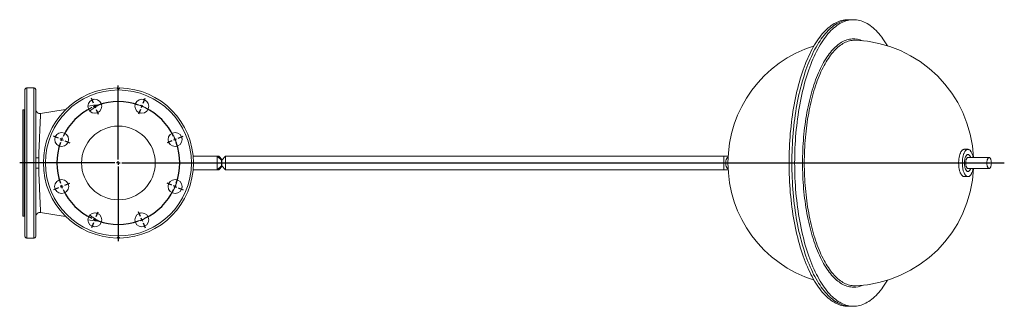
# Model space of a CAD drawing. Header units: millimetres. Extents: x -1139 to 1175, y -419 to 1055.
# Tile 3 of 4: x -1139 to 304, y 635 to 1055. Entities that reach past the tile are written whole.
import ezdxf

# ---------------------------------------------------------------- set-up
doc = ezdxf.new("R2010")
doc.units = ezdxf.units.MM
doc.layers.add('FORMAT', color=7, linetype='Continuous')

# ---------------------------------------------------------------- blocks, each defined once
blk = doc.blocks.new('SW_CENTERMARKSYMBOL_0')
at = {"layer": 'FORMAT', "color": 0}
for p, q in [((34.4, -78.1), (34.4, 30.6)), ((-1.9, 4.6), (-4.9, 11.8)), ((0, 0), (-1, 2.3)), ((0, 0), (1, -2.3)), ((68.9, 0), (67.9, -2.3)), ((68.9, 0), (69.8, 2.3)), ((70.8, 4.6), (73.8, 11.8)), ((1.9, -4.6), (4.9, -11.8)), ((67, -4.6), (64, -11.8)), ((-53.3, -46.8), (-60.5, -43.8)), ((-48.7, -48.7), (-51, -47.8)), ((-48.7, -48.7), (-46.4, -49.7)), ((-44.1, -50.6), (-36.9, -53.6)), ((113, -50.6), (105.8, -53.6)), ((117.6, -48.7), (115.3, -49.7)), ((117.6, -48.7), (119.9, -47.8)), ((122.2, -46.8), (129.4, -43.8)), ((29.4, -83.1), (-110.2, -83.1)), ((34.4, -83.1), (31.9, -83.1)), ((34.4, -83.1), (34.4, -80.6)), ((34.4, -83.1), (34.4, -85.6)), ((34.4, -83.1), (36.9, -83.1)), ((39.4, -83.1), (1333.2, -83.1)), ((34.4, -88.1), (34.4, -197.6)), ((-44.1, -115.7), (-36.9, -112.7)), ((113, -115.7), (105.8, -112.7)), ((-53.3, -119.5), (-60.5, -122.5)), ((-48.7, -117.6), (-51, -118.5)), ((-48.7, -117.6), (-46.4, -116.6)), ((117.6, -117.6), (115.3, -116.6)), ((117.6, -117.6), (119.9, -118.5)), ((122.2, -119.5), (129.4, -122.5)), ((1.9, -161.7), (4.9, -154.5)), ((67, -161.7), (64, -154.5)), ((-1.9, -170.9), (-4.9, -178.1)), ((0, -166.3), (-1, -168.6)), ((0, -166.3), (1, -164)), ((68.9, -166.3), (67.9, -164)), ((68.9, -166.3), (69.8, -168.6)), ((70.8, -170.9), (73.8, -178.1))]:
    blk.add_line(p, q, dxfattribs=at)
for start, end in [(112.5, 114.0915), (110.9085, 112.5), (70.6831, 109.3169), (67.5, 69.0915), (65.9085, 67.5), (115.6831, 154.3169), (25.6831, 64.3169), (160.6831, 199.3169), (157.5, 159.0915), (155.9085, 157.5), (22.5, 24.0915), (20.9085, 22.5), (340.6831, 19.3169), (200.9085, 202.5), (337.5, 339.0915), (202.5, 204.0915), (205.6831, 244.3169), (295.6831, 334.3169), (335.9085, 337.5), (245.9085, 247.5), (247.5, 249.0915), (250.6831, 289.3169), (290.9085, 292.5), (292.5, 294.0915)]:
    blk.add_arc((34.4, -83.1), 90, start, end, dxfattribs=at)

msp = doc.modelspace()

# ---------------------------------------------------------------- linework, layer by layer
at = {"color": 7, "linetype": 'Continuous', "lineweight": 15}
for p, q in [((78.8, 1054.8), (74.7, 1054.8)), ((82.9, 1054.8), (78.8, 1054.8)), ((-1118.8, 954.7), (-1128.8, 954.7)), ((-1131.8, 737.8), (-1131.8, 951.8)), ((-1115.8, 737.8), (-1115.8, 951.8)), ((-1021.5, 930.7), (-1039.5, 928)), ((-1019.6, 931.3), (-1021.5, 930.7)), ((-1134.8, 922.3), (-1134.8, 767.3)), ((-1132.3, 922.8), (-1134.3, 922.8)), ((-885.3, 854.8), (-849.8, 854.8)), ((-849.8, 854.8), (-849.8, 834.8)), ((-849.8, 854.8), (-843.5, 848.8)), ((-849.8, 854.8), (-847.7, 854.8)), ((-842.6, 849.5), (-847.7, 854.8)), ((-843.3, 848.8), (-837.7, 854.8)), ((-107.4, 854.8), (-837.7, 854.8)), ((-837.7, 834.8), (-837.7, 854.8)), ((-107.4, 834.8), (-107.4, 854.8)), ((-101, 854.8), (-107.4, 854.8)), ((-101.1, 852.8), (-101.3, 852.8)), ((250.6, 864.8), (245.1, 864.8)), ((281.6, 852.8), (250.6, 852.8)), ((-843.5, 840.8), (-849.8, 834.8)), ((-847.7, 834.8), (-842.6, 840)), ((-843.5, 840.8), (-843.5, 848.8)), ((-843.3, 848.8), (-843.5, 848.8)), ((-843.5, 840.8), (-843.3, 840.8)), ((-843.3, 848.8), (-843.3, 840.8)), ((-837.7, 834.8), (-843.3, 840.8)), ((-885.3, 834.8), (-849.8, 834.8)), ((-847.7, 834.8), (-849.8, 834.8)), ((-107.4, 834.8), (-837.7, 834.8)), ((-101, 834.8), (-107.4, 834.8)), ((-101.3, 836.8), (-101.1, 836.8)), ((245.1, 824.8), (250.6, 824.8)), ((250.6, 836.8), (281.6, 836.8)), ((-1134.3, 766.8), (-1132.3, 766.8)), ((-1039.5, 761.6), (-1021.5, 758.8)), ((-1021.5, 758.8), (-1019.6, 758.2)), ((-1118.8, 734.8), (-1128.8, 734.8)), ((84.6, 664.9), (85.8, 664.9)), ((74.7, 634.8), (78.8, 634.8)), ((78.8, 634.8), (82.9, 634.8))]:
    msp.add_line(p, q, dxfattribs=at)
at = {"color": 8, "linetype": 'Continuous', "lineweight": 0}
for p, q in [((-1128.8, 734.8), (-1128.8, 954.7)), ((-1118.8, 734.8), (-1118.8, 954.7)), ((-1134.3, 766.8), (-1134.3, 922.8)), ((-1132.3, 766.8), (-1132.3, 922.8)), ((-1111.6, 844.8), (-1115.8, 844.8)), ((-1104.8, 844.8), (-1111.6, 844.8))]:
    msp.add_line(p, q, dxfattribs=at)
at = {"color": 7, "linetype": 'Continuous', "lineweight": 15, "flags": 128}
for points in [[(74.7, 634.8), (72.4, 634.8), (70.1, 635), (67.9, 635.4), (65.6, 635.9), (63.4, 636.6), (61.2, 637.3), (58.9, 638.3), (56.7, 639.3), (54.5, 640.6), (52.3, 641.9), (50.1, 643.4), (48, 645), (45.8, 646.8), (43.7, 648.7), (41.6, 650.7), (39.5, 652.9), (37.5, 655.2), (35.5, 657.6), (33.5, 660.2), (31.5, 662.9), (29.6, 665.7), (27.6, 668.6), (25.8, 671.7), (23.9, 674.9), (22.1, 678.2), (20.3, 681.6), (18.6, 685.1), (16.9, 688.7), (15.2, 692.4), (13.6, 696.3), (12, 700.2), (10.5, 704.2), (9, 708.4), (7.6, 712.6), (6.2, 716.9), (4.8, 721.3), (3.5, 725.8), (2.3, 730.4), (1.1, 735), (-0.1, 739.8), (-1.2, 744.6), (-2.3, 749.4), (-3.3, 754.4), (-4.2, 759.3), (-5.1, 764.4), (-5.9, 769.5), (-6.7, 774.7), (-7.4, 779.9), (-8.1, 785.1), (-8.7, 790.4), (-9.3, 795.7), (-9.8, 801.1), (-10.2, 806.5), (-10.6, 811.9), (-10.9, 817.3), (-11.2, 822.8), (-11.4, 828.3), (-11.5, 833.8), (-11.6, 839.3), (-11.7, 844.8), (-11.6, 850.3), (-11.5, 855.8), (-11.4, 861.2), (-11.2, 866.7), (-10.9, 872.2), (-10.6, 877.6), (-10.2, 883), (-9.8, 888.4), (-9.3, 893.8), (-8.7, 899.1), (-8.1, 904.4), (-7.4, 909.7), (-6.7, 914.9), (-5.9, 920), (-5.1, 925.1), (-4.2, 930.2), (-3.3, 935.2), (-2.3, 940.1), (-1.2, 945), (-0.1, 949.8), (1.1, 954.5), (2.3, 959.1), (3.5, 963.7), (4.8, 968.2), (6.2, 972.6), (7.6, 976.9), (9, 981.1), (10.5, 985.3), (12, 989.3), (13.6, 993.3), (15.2, 997.1), (16.9, 1000.8), (18.6, 1004.4), (20.3, 1008), (22.1, 1011.4), (23.9, 1014.7), (25.8, 1017.8), (27.6, 1020.9), (29.6, 1023.8), (31.5, 1026.6), (33.5, 1029.3), (35.5, 1031.9), (37.5, 1034.3), (39.5, 1036.6), (41.6, 1038.8), (43.7, 1040.8), (45.8, 1042.7), (48, 1044.5), (50.1, 1046.1), (52.3, 1047.6), (54.5, 1049), (56.7, 1050.2), (58.9, 1051.2), (61.2, 1052.2), (63.4, 1053), (65.6, 1053.6), (67.9, 1054.1), (70.1, 1054.5), (72.4, 1054.7), (74.7, 1054.8)], [(82.9, 1054.8), (80.6, 1054.7), (78.3, 1054.5), (76.1, 1054.1), (73.8, 1053.6), (71.6, 1053), (69.4, 1052.2), (67.1, 1051.2), (64.9, 1050.2), (62.7, 1049), (60.5, 1047.6), (58.3, 1046.1), (56.2, 1044.5), (54, 1042.7), (51.9, 1040.8), (49.8, 1038.8), (47.8, 1036.6), (45.7, 1034.3), (43.7, 1031.9), (41.7, 1029.3), (39.7, 1026.6), (37.8, 1023.8), (35.8, 1020.9), (34, 1017.8), (32.1, 1014.7), (30.3, 1011.4), (28.5, 1008), (26.8, 1004.4), (25.1, 1000.8), (23.4, 997.1), (21.8, 993.3), (20.2, 989.3), (18.7, 985.3), (17.2, 981.1), (15.8, 976.9), (14.4, 972.6), (13, 968.2), (11.7, 963.7), (10.5, 959.1), (9.3, 954.5), (8.1, 949.8), (7, 945), (5.9, 940.1), (4.9, 935.2), (4, 930.2), (3.1, 925.1), (2.3, 920), (1.5, 914.9), (0.8, 909.7), (0.1, 904.4), (-0.5, 899.1), (-1.1, 893.8), (-1.6, 888.4), (-2, 883), (-2.4, 877.6), (-2.7, 872.2), (-3, 866.7), (-3.2, 861.2), (-3.3, 855.8), (-3.4, 850.3), (-3.5, 844.8), (-3.4, 839.3), (-3.3, 833.8), (-3.2, 828.3), (-3, 822.8), (-2.7, 817.3), (-2.4, 811.9), (-2, 806.5), (-1.6, 801.1), (-1.1, 795.7), (-0.5, 790.4), (0.1, 785.1), (0.8, 779.9), (1.5, 774.7), (2.3, 769.5), (3.1, 764.4), (4, 759.3), (4.9, 754.4), (5.9, 749.4), (7, 744.6), (8.1, 739.8), (9.3, 735), (10.5, 730.4), (11.7, 725.8), (13, 721.3), (14.4, 716.9), (15.8, 712.6), (17.2, 708.4), (18.7, 704.2), (20.2, 700.2), (21.8, 696.3), (23.4, 692.4), (25.1, 688.7), (26.8, 685.1), (28.5, 681.6), (30.3, 678.2), (32.1, 674.9), (34, 671.7), (35.8, 668.6), (37.8, 665.7), (39.7, 662.9), (41.7, 660.2), (43.7, 657.6), (45.7, 655.2), (47.8, 652.9), (49.8, 650.7), (51.9, 648.7), (54, 646.8), (56.2, 645), (58.3, 643.4), (60.5, 641.9), (62.7, 640.6), (64.9, 639.3), (67.1, 638.3), (69.4, 637.3), (71.6, 636.6), (73.8, 635.9), (76.1, 635.4), (78.3, 635), (80.6, 634.8), (82.9, 634.8), (85.1, 634.8), (87.4, 635), (89.6, 635.4), (91.9, 635.9), (94.1, 636.6), (96.4, 637.3), (98.6, 638.3), (100.8, 639.3), (103, 640.6), (105.2, 641.9), (107.4, 643.4), (109.5, 645), (111.7, 646.8), (113.8, 648.7), (115.9, 650.7), (118, 652.9), (120, 655.2), (122.1, 657.6), (124.1, 660.2), (126, 662.9), (128, 665.7), (129.9, 668.6), (131.8, 671.7), (132.5, 673)], [(132.5, 1016.5), (131.8, 1017.8), (129.9, 1020.9), (128, 1023.8), (126, 1026.6), (124.1, 1029.3), (122.1, 1031.9), (120, 1034.3), (118, 1036.6), (115.9, 1038.8), (113.8, 1040.8), (111.7, 1042.7), (109.5, 1044.5), (107.4, 1046.1), (105.2, 1047.6), (103, 1049), (100.8, 1050.2), (98.6, 1051.2), (96.4, 1052.2), (94.1, 1053), (91.9, 1053.6), (89.6, 1054.1), (87.4, 1054.5), (85.1, 1054.7), (82.9, 1054.8)], [(85.8, 1024.6), (84.6, 1024.6), (84.6, 1024.6)], [(-1072.2, 923), (-1088.1, 920.5), (-1108.9, 917.3)], [(-101.3, 852.8), (-101.6, 852.7), (-101.9, 852.6), (-102.2, 852.4), (-102.5, 852.2), (-102.8, 851.8), (-103.1, 851.4), (-103.4, 850.9), (-103.6, 850.4), (-103.8, 849.8), (-104, 849.2), (-104.2, 848.5), (-104.3, 847.8), (-104.4, 847.1), (-104.5, 846.3), (-104.5, 845.5), (-104.6, 844.8), (-104.5, 844), (-104.5, 843.2), (-104.4, 842.4), (-104.3, 841.7), (-104.2, 841), (-104, 840.3), (-103.8, 839.7), (-103.6, 839.1), (-103.4, 838.6), (-103.1, 838.1), (-102.8, 837.7), (-102.5, 837.4), (-102.2, 837.1), (-101.9, 836.9), (-101.6, 836.8), (-101.3, 836.8), (-101.3, 836.8)], [(245.1, 864.8), (244.6, 864.7), (244.1, 864.6), (243.6, 864.4), (243.1, 864.1), (242.6, 863.8), (242.1, 863.4), (241.7, 862.9), (241.2, 862.3), (240.8, 861.7), (240.3, 861), (239.9, 860.3), (239.5, 859.4), (239.2, 858.6), (238.8, 857.6), (238.5, 856.7), (238.2, 855.6), (238, 854.6), (237.7, 853.5), (237.5, 852.3), (237.3, 851.2), (237.2, 850), (237.1, 848.8), (237, 847.6), (236.9, 846.3), (236.9, 845.1), (236.9, 843.8), (237, 842.6), (237, 841.4), (237.1, 840.1), (237.3, 838.9), (237.4, 837.8), (237.6, 836.6), (237.8, 835.5), (238.1, 834.4), (238.4, 833.4), (238.7, 832.4), (239, 831.4), (239.4, 830.5), (239.7, 829.7), (240.1, 828.9), (240.5, 828.2), (241, 827.5), (241.4, 826.9), (241.9, 826.4), (242.4, 825.9), (242.9, 825.5), (243.4, 825.2), (243.9, 825), (244.4, 824.8), (244.9, 824.8), (245.1, 824.8)], [(250.6, 864.8), (250.1, 864.7), (249.6, 864.6), (249.1, 864.4), (248.6, 864.1), (248.1, 863.8), (247.6, 863.4), (247.1, 862.9), (246.7, 862.3), (246.2, 861.7), (245.8, 861), (245.4, 860.3), (245, 859.4), (244.7, 858.6), (244.3, 857.6), (244, 856.7), (243.7, 855.6), (243.4, 854.6), (243.2, 853.5), (243, 852.3), (242.8, 851.2), (242.7, 850), (242.5, 848.8), (242.5, 847.6), (242.4, 846.3), (242.4, 845.1), (242.4, 843.8), (242.4, 842.6), (242.5, 841.4), (242.6, 840.1), (242.7, 838.9), (242.9, 837.8), (243.1, 836.6), (243.3, 835.5), (243.6, 834.4), (243.8, 833.4), (244.1, 832.4), (244.5, 831.4), (244.8, 830.5), (245.2, 829.7), (245.6, 828.9), (246, 828.2), (246.5, 827.5), (246.9, 826.9), (247.4, 826.4), (247.8, 825.9), (248.3, 825.5), (248.8, 825.2), (249.3, 825), (249.8, 824.8), (250.3, 824.8), (250.9, 824.8), (251.4, 824.8), (251.9, 825), (252.4, 825.2), (252.9, 825.5), (253.4, 825.9), (253.8, 826.4), (254.3, 826.9), (254.7, 827.5), (255.2, 828.2), (255.6, 828.9), (256, 829.7), (256.4, 830.5), (256.7, 831.4), (257.1, 832.4), (257.4, 833.4), (257.6, 834.4), (257.9, 835.5), (258.1, 836.6), (258.1, 836.8)], [(250.6, 852.8), (250.3, 852.7), (250, 852.6), (249.6, 852.4), (249.3, 852.2), (249, 851.8), (248.8, 851.4), (248.5, 850.9), (248.3, 850.4), (248.1, 849.8), (247.9, 849.2), (247.7, 848.5), (247.6, 847.8), (247.5, 847.1), (247.4, 846.3), (247.3, 845.5), (247.3, 844.8), (247.3, 844), (247.4, 843.2), (247.5, 842.4), (247.6, 841.7), (247.7, 841), (247.9, 840.3), (248.1, 839.7), (248.3, 839.1), (248.5, 838.6), (248.8, 838.1), (249, 837.7), (249.3, 837.4), (249.6, 837.1), (250, 836.9), (250.3, 836.8), (250.6, 836.8), (250.6, 836.8)], [(258.1, 852.8), (258, 853.5), (257.8, 854.6), (257.5, 855.6), (257.2, 856.7), (256.9, 857.6), (256.5, 858.6), (256.2, 859.4), (255.8, 860.3), (255.4, 861), (255, 861.7), (254.5, 862.3), (254.1, 862.9), (253.6, 863.4), (253.1, 863.8), (252.6, 864.1), (252.1, 864.4), (251.6, 864.6), (251.1, 864.7), (250.6, 864.8)], [(281.6, 852.8), (281.9, 852.7), (282.2, 852.6), (282.5, 852.4), (282.9, 852.2), (283.1, 851.8), (283.4, 851.4), (283.7, 850.9), (283.9, 850.4), (284.1, 849.8), (284.3, 849.2), (284.5, 848.5), (284.6, 847.8), (284.7, 847.1), (284.8, 846.3), (284.9, 845.5), (284.9, 844.8), (284.9, 844), (284.8, 843.2), (284.7, 842.4), (284.6, 841.7), (284.5, 841), (284.3, 840.3), (284.1, 839.7), (283.9, 839.1), (283.7, 838.6), (283.4, 838.1), (283.1, 837.7), (282.9, 837.4), (282.5, 837.1), (282.2, 836.9), (281.9, 836.8), (281.6, 836.8), (281.3, 836.8), (281, 836.9), (280.6, 837.1), (280.3, 837.4), (280, 837.7), (279.8, 838.1), (279.5, 838.6), (279.3, 839.1), (279.1, 839.7), (278.9, 840.3), (278.7, 841), (278.6, 841.7), (278.4, 842.4), (278.4, 843.2), (278.3, 844), (278.3, 844.8), (278.3, 845.5), (278.4, 846.3), (278.4, 847.1), (278.6, 847.8), (278.7, 848.5), (278.9, 849.2), (279.1, 849.8), (279.3, 850.4), (279.5, 850.9), (279.8, 851.4), (280, 851.8), (280.3, 852.2), (280.6, 852.4), (281, 852.6), (281.3, 852.7), (281.6, 852.8)], [(-1108.9, 772.2), (-1088.1, 769), (-1072.2, 766.6)]]:
    msp.add_lwpolyline(points, dxfattribs=at)
at = {"color": 8, "linetype": 'Continuous', "lineweight": 0, "flags": 128}
for points in [[(78.8, 1054.8), (76.5, 1054.7), (74.2, 1054.5), (72, 1054.1), (69.7, 1053.6), (67.5, 1053), (65.3, 1052.2), (63, 1051.2), (60.8, 1050.2), (58.6, 1049), (56.4, 1047.6), (54.2, 1046.1), (52.1, 1044.5), (49.9, 1042.7), (47.8, 1040.8), (45.7, 1038.8), (43.7, 1036.6), (41.6, 1034.3), (39.6, 1031.9), (37.6, 1029.3), (35.6, 1026.6), (33.7, 1023.8), (31.7, 1020.9), (29.9, 1017.8), (28, 1014.7), (26.2, 1011.4), (24.4, 1008), (22.7, 1004.4), (21, 1000.8), (19.3, 997.1), (17.7, 993.3), (16.1, 989.3), (14.6, 985.3), (13.1, 981.1), (11.7, 976.9), (10.3, 972.6), (8.9, 968.2), (7.6, 963.7), (6.4, 959.1), (5.2, 954.5), (4, 949.8), (2.9, 945), (1.8, 940.1), (0.8, 935.2), (-0.1, 930.2), (-1, 925.1), (-1.8, 920), (-2.6, 914.9), (-3.3, 909.7), (-4, 904.4), (-4.6, 899.1), (-5.2, 893.8), (-5.7, 888.4), (-6.1, 883), (-6.5, 877.6), (-6.8, 872.2), (-7.1, 866.7), (-7.3, 861.2), (-7.4, 855.8), (-7.5, 850.3), (-7.6, 844.8), (-7.5, 839.3), (-7.4, 833.8), (-7.3, 828.3), (-7.1, 822.8), (-6.8, 817.3), (-6.5, 811.9), (-6.1, 806.5), (-5.7, 801.1), (-5.2, 795.7), (-4.6, 790.4), (-4, 785.1), (-3.3, 779.9), (-2.6, 774.7), (-1.8, 769.5), (-1, 764.4), (-0.1, 759.3), (0.8, 754.4), (1.8, 749.4), (2.9, 744.6), (4, 739.8), (5.2, 735), (6.4, 730.4), (7.6, 725.8), (8.9, 721.3), (10.3, 716.9), (11.7, 712.6), (13.1, 708.4), (14.6, 704.2), (16.1, 700.2), (17.7, 696.3), (19.3, 692.4), (21, 688.7), (22.7, 685.1), (24.4, 681.6), (26.2, 678.2), (28, 674.9), (29.9, 671.7), (31.7, 668.6), (33.7, 665.7), (35.6, 662.9), (37.6, 660.2), (39.6, 657.6), (41.6, 655.2), (43.7, 652.9), (45.7, 650.7), (47.8, 648.7), (49.9, 646.8), (52.1, 645), (54.2, 643.4), (56.4, 641.9), (58.6, 640.6), (60.8, 639.3), (63, 638.3), (65.3, 637.3), (67.5, 636.6), (69.7, 635.9), (72, 635.4), (74.2, 635), (76.5, 634.8), (78.8, 634.8), (78.8, 634.8)], [(82.9, 662.9), (80.9, 662.9), (79, 663.1), (77, 663.4), (75.1, 663.9), (73.1, 664.4), (71.2, 665.1), (69.2, 665.9), (67.3, 666.9), (65.4, 667.9), (63.5, 669.1), (61.6, 670.4), (59.8, 671.8), (57.9, 673.3), (56.1, 675), (54.3, 676.7), (52.5, 678.6), (50.7, 680.6), (48.9, 682.7), (47.2, 684.9), (45.5, 687.2), (43.8, 689.7), (42.1, 692.2), (40.5, 694.9), (38.9, 697.6), (37.3, 700.5), (35.8, 703.4), (34.3, 706.5), (32.8, 709.6), (31.4, 712.8), (30, 716.1), (28.6, 719.6), (27.3, 723.1), (26, 726.6), (24.8, 730.3), (23.5, 734), (22.4, 737.9), (21.2, 741.7), (20.2, 745.7), (19.1, 749.7), (18.1, 753.8), (17.2, 758), (16.2, 762.2), (15.4, 766.5), (14.6, 770.8), (13.8, 775.2), (13.1, 779.6), (12.4, 784), (11.8, 788.6), (11.2, 793.1), (10.6, 797.7), (10.2, 802.3), (9.7, 806.9), (9.3, 811.6), (9, 816.3), (8.7, 821), (8.5, 825.7), (8.3, 830.5), (8.2, 835.2), (8.1, 840), (8.1, 844.8), (8.1, 849.5), (8.2, 854.3), (8.3, 859), (8.5, 863.8), (8.7, 868.5), (9, 873.2), (9.3, 877.9), (9.7, 882.6), (10.2, 887.2), (10.6, 891.8), (11.2, 896.4), (11.8, 901), (12.4, 905.5), (13.1, 909.9), (13.8, 914.4), (14.6, 918.7), (15.4, 923.1), (16.2, 927.3), (17.2, 931.5), (18.1, 935.7), (19.1, 939.8), (20.2, 943.8), (21.2, 947.8), (22.4, 951.7), (23.5, 955.5), (24.8, 959.2), (26, 962.9), (27.3, 966.5), (28.6, 970), (30, 973.4), (31.4, 976.7), (32.8, 979.9), (34.3, 983.1), (35.8, 986.1), (37.3, 989.1), (38.9, 991.9), (40.5, 994.7), (42.1, 997.3), (43.8, 999.8), (45.5, 1002.3), (47.2, 1004.6), (48.9, 1006.8), (50.7, 1008.9), (52.5, 1010.9), (54.3, 1012.8), (56.1, 1014.6), (57.9, 1016.2), (59.8, 1017.7), (61.6, 1019.2), (63.5, 1020.4), (65.4, 1021.6), (67.3, 1022.7), (69.2, 1023.6), (71.2, 1024.4), (73.1, 1025.1), (75.1, 1025.6), (77, 1026.1), (79, 1026.4), (80.9, 1026.6), (82.9, 1026.6), (84.8, 1026.6), (86.8, 1026.4), (88.7, 1026.1), (90.7, 1025.6), (92.6, 1025.1), (94.6, 1024.4), (95.6, 1024)], [(84.6, 1024.6), (82.7, 1024.6), (80.8, 1024.4), (78.8, 1024.1), (76.9, 1023.7), (75, 1023.1), (73.1, 1022.4), (71.1, 1021.6), (69.2, 1020.7), (67.4, 1019.7), (65.5, 1018.5), (63.6, 1017.2), (61.8, 1015.8), (59.9, 1014.3), (58.1, 1012.7), (56.3, 1011), (54.5, 1009.1), (52.8, 1007.1), (51.1, 1005), (49.3, 1002.8), (47.6, 1000.5), (46, 998.1), (44.3, 995.6), (42.7, 993), (41.2, 990.3), (39.6, 987.5), (38.1, 984.6), (36.6, 981.5), (35.1, 978.4), (33.7, 975.2), (32.3, 972), (31, 968.6), (29.7, 965.1), (28.4, 961.6), (27.2, 958), (26, 954.3), (24.8, 950.5), (23.7, 946.6), (22.6, 942.7), (21.6, 938.7), (20.6, 934.7), (19.6, 930.6), (18.7, 926.4), (17.9, 922.2), (17.1, 917.9), (16.3, 913.6), (15.6, 909.2), (14.9, 904.8), (14.3, 900.3), (13.7, 895.8), (13.2, 891.3), (12.7, 886.8), (12.3, 882.2), (11.9, 877.5), (11.6, 872.9), (11.3, 868.2), (11.1, 863.6), (10.9, 858.9), (10.8, 854.2), (10.7, 849.5), (10.7, 844.8), (10.7, 840.1), (10.8, 835.3), (10.9, 830.6), (11.1, 826), (11.3, 821.3), (11.6, 816.6), (11.9, 812), (12.3, 807.4), (12.7, 802.8), (13.2, 798.2), (13.7, 793.7), (14.3, 789.2), (14.9, 784.7), (15.6, 780.3), (16.3, 775.9), (17.1, 771.6), (17.9, 767.3), (18.7, 763.1), (19.6, 758.9), (20.6, 754.8), (21.6, 750.8), (22.6, 746.8), (23.7, 742.9), (24.8, 739), (26, 735.3), (27.2, 731.6), (28.4, 727.9), (29.7, 724.4), (31, 720.9), (32.3, 717.6), (33.7, 714.3), (35.1, 711.1), (36.6, 708), (38.1, 705), (39.6, 702), (41.2, 699.2), (42.7, 696.5), (44.3, 693.9), (46, 691.4), (47.6, 689), (49.3, 686.7), (51.1, 684.5), (52.8, 682.4), (54.5, 680.4), (56.3, 678.6), (58.1, 676.8), (59.9, 675.2), (61.8, 673.7), (63.6, 672.3), (65.5, 671), (67.4, 669.8), (69.2, 668.8), (71.1, 667.9), (73.1, 667.1), (75, 666.4), (76.9, 665.9), (78.8, 665.4), (80.8, 665.1), (82.7, 664.9), (84.6, 664.9)], [(-1108.9, 917.3), (-1108.9, 917.3), (-1108.9, 917.1), (-1109, 916.6), (-1109, 916), (-1109, 915.2), (-1109.1, 914.2), (-1109.1, 913), (-1109.2, 911.7), (-1109.2, 910.1), (-1109.3, 908.5), (-1109.4, 906.5), (-1109.5, 904.5), (-1109.6, 902.2), (-1109.7, 899.9), (-1109.8, 897.4), (-1109.9, 894.9), (-1110, 892.1), (-1110.1, 889.2), (-1110.3, 886.2), (-1110.4, 883.1), (-1110.5, 879.9), (-1110.7, 876.7), (-1110.8, 873.3), (-1111, 869.9), (-1111.1, 866.4), (-1111.2, 862.9), (-1111.4, 859.5), (-1111.5, 856.8), (-1111.6, 854), (-1111.6, 854), (-1111.6, 854)], [(254.5, 836.8), (254.5, 836.6), (254.2, 835.9), (253.9, 835.3), (253.6, 834.6), (253.3, 834.1), (252.9, 833.6), (252.6, 833.2), (252.2, 832.9), (251.8, 832.6), (251.4, 832.4), (251, 832.3), (250.6, 832.3), (250.2, 832.3), (249.8, 832.4), (249.4, 832.6), (249, 832.9), (248.6, 833.2), (248.3, 833.6), (247.9, 834.1), (247.6, 834.6), (247.3, 835.3), (247, 835.9), (246.7, 836.6), (246.4, 837.4), (246.2, 838.2), (246, 839.1), (245.9, 840), (245.7, 840.9), (245.6, 841.8), (245.5, 842.8), (245.5, 843.8), (245.5, 844.8), (245.5, 845.7), (245.5, 846.7), (245.6, 847.7), (245.7, 848.6), (245.9, 849.5), (246, 850.4), (246.2, 851.3), (246.4, 852.1), (246.7, 852.9), (247, 853.6), (247.3, 854.3), (247.6, 854.9), (247.9, 855.4), (248.3, 855.9), (248.6, 856.3), (249, 856.6), (249.4, 856.9), (249.8, 857.1), (250.2, 857.2), (250.6, 857.3), (250.6, 857.3)], [(250.6, 857.3), (251, 857.2), (251.4, 857.1), (251.8, 856.9), (252.2, 856.6), (252.6, 856.3), (252.9, 855.9), (253.3, 855.4), (253.6, 854.9), (253.9, 854.3), (254.2, 853.6), (254.5, 852.9), (254.5, 852.8)], [(-1108.9, 772.2), (-1108.9, 772.2), (-1108.9, 772.5), (-1109, 772.9), (-1109, 773.5), (-1109, 774.3), (-1109.1, 775.3), (-1109.1, 776.5), (-1109.2, 777.9), (-1109.2, 779.4), (-1109.3, 781.1), (-1109.4, 783), (-1109.5, 785.1), (-1109.6, 787.3), (-1109.7, 789.6), (-1109.8, 792.1), (-1109.9, 794.7), (-1110, 797.4), (-1110.1, 800.3), (-1110.3, 803.4), (-1110.4, 806.4), (-1110.5, 809.6), (-1110.7, 812.8), (-1110.8, 816.2), (-1111, 819.6), (-1111.1, 823.1), (-1111.2, 826.6), (-1111.4, 830), (-1111.5, 832.8), (-1111.6, 835.5), (-1111.6, 835.5), (-1111.6, 835.5)]]:
    msp.add_lwpolyline(points, dxfattribs=at)
at = {"color": 8, "linetype": 'Continuous', "lineweight": 0}
msp.add_circle((-994.8, 844.8), 107, dxfattribs=at)
at = {"color": 7, "linetype": 'Continuous', "lineweight": 15}
for centre, radius in [((-1029.3, 927.9), 10.2), ((-960.4, 927.9), 10.2), ((-994.8, 844.8), 54), ((-1078, 879.2), 10.2), ((-911.7, 879.2), 10.3), ((-1078, 810.3), 10.3), ((-911.7, 810.3), 10.3), ((-1029.3, 761.6), 10.2), ((-960.4, 761.6), 10.2)]:
    msp.add_circle(centre, radius, dxfattribs=at)
for centre, radius, start, end in [((78.8, 844.8), 180, 107.3766, 252.6234), ((78.8, 844.8), 180, 2.5473, 87.7547), ((-1128.8, 951.8), 3, 160.9114, 180), ((-1118.8, 951.8), 3, 0, 19.1693), ((-994.8, 844.8), 110, 91.0418, 268.9582), ((-994.8, 844.8), 110, 271.0418, 88.9582), ((-994.8, 844.8), 100, 111.1411, 113.8589), ((-994.8, 844.8), 90, 60.9711, 74.0289), ((-994.8, 844.8), 100, 66.1411, 68.8589), ((-1134.3, 922.3), 0.5, 90, 180), ((-1132.3, 923.3), 0.5, 270, 0), ((-1109.8, 923.2), 6, 180.0187, 278.6771), ((-994.8, 844.8), 90, 15.9711, 29.0289), ((-994.8, 844.8), 100, 21.1411, 23.8589), ((-52.9, 844.8), 48.4, 176.7384, 183.2616), ((78.8, 844.8), 180, 272.2453, 357.4527), ((-994.8, 844.8), 90, 330.9711, 344.0289), ((-994.8, 844.8), 100, 336.1411, 338.8589), ((-1134.3, 767.3), 0.5, 180, 270), ((-1132.3, 766.3), 0.5, 0, 90), ((-1109.8, 766.3), 6, 81.3171, 179.9813), ((-994.8, 844.8), 90, 285.9711, 299.0289), ((-994.8, 844.8), 100, 246.1411, 248.8589), ((-994.8, 844.8), 100, 291.1411, 293.8589), ((-1128.8, 737.8), 3, 180, 199.1693), ((-1118.8, 737.8), 3, 340.9114, 0)]:
    msp.add_arc(centre, radius, start, end, dxfattribs=at)
at = {"color": 8, "linetype": 'Continuous', "lineweight": 0}
for centre, radius, start, end in [((-994.8, 844.8), 80.1, 110.7681, 114.2319), ((-994.8, 844.8), 80.1, 65.7681, 69.2319), ((-994.8, 844.8), 80.1, 20.7681, 24.2319), ((-1112.6, 705.5), 146.8, 89.6125, 91.2751), ((-1112.6, 984), 146.8, 268.7249, 270.3875), ((-994.8, 844.8), 80.1, 335.7681, 339.2319), ((-994.8, 844.8), 80.1, 245.7681, 249.2319), ((-994.8, 844.8), 80.1, 290.7681, 294.2319), ((82.7, 695.5), 32.7, 270.2961, 293.3654)]:
    msp.add_arc(centre, radius, start, end, dxfattribs=at)
at = {"color": 7, "linetype": 'Continuous', "lineweight": 15}
for points, knots in [([(-1128.8, 954.7), (-1129, 954.7), (-1129.2, 954.7), (-1129.6, 954.7), (-1129.7, 954.6), (-1130.2, 954.4), (-1130.5, 954.3), (-1131, 953.9), (-1131.2, 953.7), (-1131.5, 953.2), (-1131.6, 953), (-1131.7, 952.7)], [0, 0, 0, 0, 0.125, 0.125, 0.25, 0.25, 0.5, 0.5, 0.75, 0.75, 1, 1, 1, 1]), ([(-1116, 952.7), (-1116.1, 953), (-1116.2, 953.2), (-1116.5, 953.7), (-1116.7, 953.9), (-1117.2, 954.3), (-1117.5, 954.4), (-1118, 954.6), (-1118.1, 954.7), (-1118.5, 954.7), (-1118.7, 954.7), (-1118.8, 954.7)], [0, 0, 0, 0, 0.25, 0.25, 0.5, 0.5, 0.75, 0.75, 0.875, 0.875, 1, 1, 1, 1]), ([(-994.8, 952.7), (-995.1, 953), (-995.3, 953.2), (-995.8, 953.7), (-996, 953.9), (-996.4, 954.3), (-996.5, 954.4), (-996.7, 954.6), (-996.8, 954.7), (-996.8, 954.7), (-996.8, 954.7), (-996.8, 954.7)], [0, 0, 0, 0, 0.25, 0.25, 0.5, 0.5, 0.75, 0.75, 0.875, 0.875, 1, 1, 1, 1]), ([(-992.8, 954.7), (-992.8, 954.7), (-992.9, 954.7), (-992.9, 954.7), (-993, 954.6), (-993.1, 954.4), (-993.3, 954.3), (-993.7, 953.9), (-993.9, 953.7), (-994.4, 953.2), (-994.6, 953), (-994.8, 952.7)], [0, 0, 0, 0, 0.125, 0.125, 0.25, 0.25, 0.5, 0.5, 0.75, 0.75, 1, 1, 1, 1]), ([(-1021.5, 930.7), (-1021.5, 930.7), (-1021.5, 930.7), (-1021.6, 930.7), (-1021.7, 930.6), (-1021.9, 930.6), (-1022.2, 930.4), (-1022.6, 930.2), (-1023.3, 929.9), (-1024, 929.6), (-1025.1, 929), (-1026.6, 928.2), (-1028.5, 927), (-1030.5, 925.7), (-1032.5, 924.2), (-1034.6, 922.6), (-1035.9, 921.4), (-1036.6, 920.8), (-1036.6, 920.8)], [0, 0, 0, 0, 0.002629, 0.031509, 0.060393, 0.090099, 0.119811, 0.168496, 0.217211, 0.26701, 0.316821, 0.42862, 0.540591, 0.65251, 0.767074, 0.881696, 0.996268, 1, 1, 1, 1]), ([(-1021.5, 758.8), (-1021.5, 758.8), (-1021.5, 758.8), (-1021.6, 758.8), (-1021.7, 758.9), (-1021.9, 759), (-1022.2, 759.1), (-1022.6, 759.3), (-1023.3, 759.6), (-1024, 759.9), (-1025.1, 760.5), (-1026.6, 761.3), (-1028.5, 762.5), (-1030.5, 763.8), (-1032.5, 765.3), (-1034.6, 766.9), (-1035.9, 768.1), (-1036.6, 768.7), (-1036.6, 768.7)], [0, 0, 0, 0, 0.002631, 0.031535, 0.060442, 0.090173, 0.11991, 0.168634, 0.21739, 0.26723, 0.317082, 0.428972, 0.541036, 0.653048, 0.767706, 0.882422, 0.997088, 1, 1, 1, 1]), ([(-1128.8, 734.8), (-1129, 734.8), (-1129.2, 734.8), (-1129.6, 734.9), (-1129.7, 734.9), (-1130.2, 735.1), (-1130.5, 735.2), (-1131, 735.6), (-1131.2, 735.8), (-1131.5, 736.3), (-1131.6, 736.5), (-1131.7, 736.8)], [0, 0, 0, 0, 0.125, 0.125, 0.25, 0.25, 0.5, 0.5, 0.75, 0.75, 1, 1, 1, 1]), ([(-1116, 736.8), (-1116.1, 736.5), (-1116.2, 736.3), (-1116.5, 735.8), (-1116.7, 735.6), (-1117.2, 735.2), (-1117.5, 735.1), (-1118, 734.9), (-1118.1, 734.9), (-1118.5, 734.8), (-1118.7, 734.8), (-1118.8, 734.8)], [0, 0, 0, 0, 0.25, 0.25, 0.5, 0.5, 0.75, 0.75, 0.875, 0.875, 1, 1, 1, 1]), ([(-994.8, 736.8), (-995.1, 736.5), (-995.3, 736.3), (-995.8, 735.8), (-996, 735.6), (-996.4, 735.2), (-996.5, 735.1), (-996.7, 734.9), (-996.8, 734.9), (-996.8, 734.8), (-996.8, 734.8), (-996.8, 734.8)], [0, 0, 0, 0, 0.25, 0.25, 0.5, 0.5, 0.75, 0.75, 0.875, 0.875, 1, 1, 1, 1]), ([(-992.8, 734.8), (-992.8, 734.8), (-992.9, 734.8), (-992.9, 734.9), (-993, 734.9), (-993.1, 735.1), (-993.3, 735.2), (-993.7, 735.6), (-993.9, 735.8), (-994.4, 736.3), (-994.6, 736.5), (-994.8, 736.8)], [0, 0, 0, 0, 0.125, 0.125, 0.25, 0.25, 0.5, 0.5, 0.75, 0.75, 1, 1, 1, 1])]:
    msp.add_open_spline(points, degree=3, knots=knots, dxfattribs=at)
at = {"color": 8, "linetype": 'Continuous', "lineweight": 0}
for points, knots in [([(-1111.6, 854), (-1111.6, 854), (-1111.6, 854), (-1111.6, 853.9), (-1111.6, 853.8), (-1111.6, 853.7), (-1111.6, 853.5), (-1111.6, 853.3), (-1111.6, 852.9), (-1111.6, 852.6), (-1111.6, 852.3)], [0, 0, 0, 0, 0.0625, 0.0625, 0.125, 0.25, 0.25, 0.5, 0.5, 1, 1, 1, 1]), ([(-1111.6, 852.3), (-1111.6, 852.1), (-1111.6, 852), (-1111.6, 851.8), (-1111.6, 851.7), (-1111.6, 851.7), (-1111.6, 851.6), (-1111.6, 851.5), (-1111.6, 851.5), (-1111.6, 851.4), (-1111.6, 851.4), (-1111.6, 851.2), (-1111.6, 851), (-1111.6, 850.7), (-1111.6, 850.6), (-1111.6, 850.1), (-1111.6, 849.8), (-1111.6, 849.2), (-1111.6, 848.8), (-1111.6, 847.3), (-1111.6, 846), (-1111.6, 844.8)], [0, 0, 0, 0, 0.0625, 0.0625, 0.078125, 0.078125, 0.09375, 0.09375, 0.109375, 0.109375, 0.125, 0.125, 0.1875, 0.1875, 0.25, 0.25, 0.375, 0.375, 0.5, 0.5, 1, 1, 1, 1]), ([(-1111.6, 837.2), (-1111.6, 837.4), (-1111.6, 837.5), (-1111.6, 837.7), (-1111.6, 837.8), (-1111.6, 837.9), (-1111.6, 837.9), (-1111.6, 838), (-1111.6, 838), (-1111.6, 838.1), (-1111.6, 838.1), (-1111.6, 838.3), (-1111.6, 838.5), (-1111.6, 838.8), (-1111.6, 839), (-1111.6, 839.4), (-1111.6, 839.7), (-1111.6, 840.4), (-1111.6, 840.7), (-1111.6, 842.2), (-1111.6, 843.5), (-1111.6, 844.8)], [0, 0, 0, 0, 0.0625, 0.0625, 0.078125, 0.078125, 0.09375, 0.09375, 0.109375, 0.109375, 0.125, 0.125, 0.1875, 0.1875, 0.25, 0.25, 0.375, 0.375, 0.5, 0.5, 1, 1, 1, 1])]:
    msp.add_open_spline(points, degree=3, knots=knots, dxfattribs=at)
msp.add_open_spline([(-1111.6, 835.5), (-1111.6, 836.1), (-1111.6, 836.6), (-1111.6, 837.2)], degree=3, dxfattribs=at)

# ---------------------------------------------------------------- block references
at = {"layer": 'FORMAT'}
msp.add_blockref('SW_CENTERMARKSYMBOL_0', (-1029.3, 927.9), dxfattribs=at)

doc.saveas('drawing.dxf')
